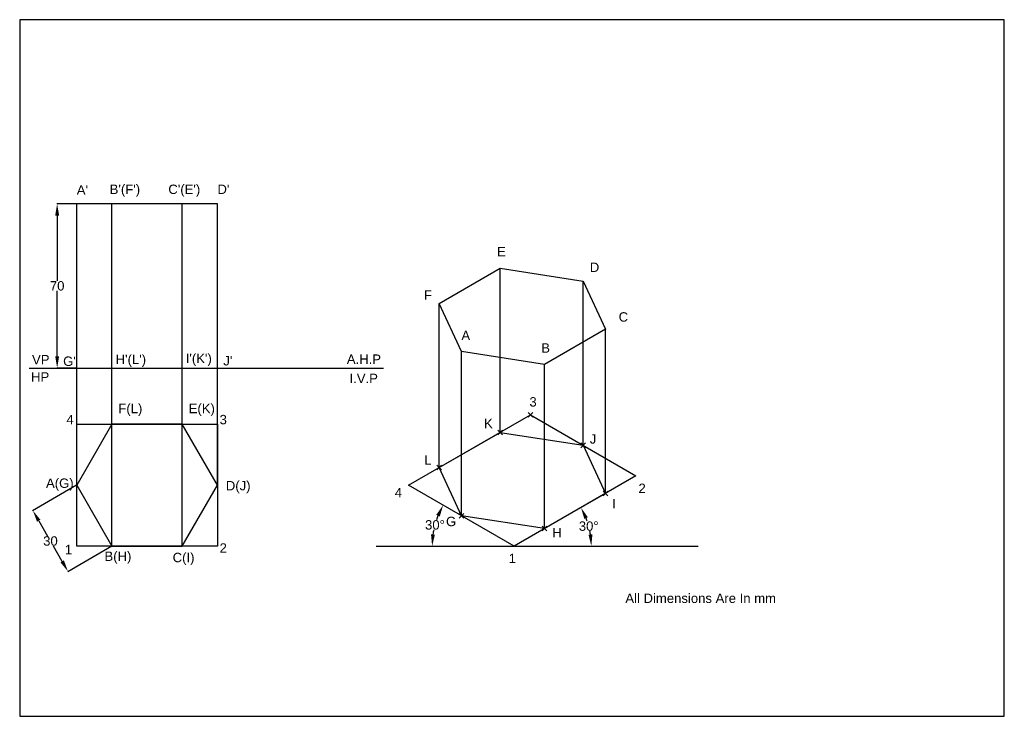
# Model space of a CAD drawing. Header units: millimetres. Extents: x 0 to 420, y 0 to 297.
import ezdxf

# ---------------------------------------------------------------- set-up
doc = ezdxf.new("R2010")
doc.units = ezdxf.units.MM
doc.header["$MEASUREMENT"] = 0
doc.header["$PDMODE"] = 3
doc.styles.get("Standard").update_dxf_attribs({"font": 'arial.ttf'})
doc.dimstyles.get("Standard").update_dxf_attribs({"dimtxt": 4, "dimasz": 5, "dimexe": 0.18, "dimexo": 0.0625, "dimgap": 0.09, "dimtad": 0, "dimtih": 1, "dimtoh": 1, "dimdec": 0, "dimzin": 0, "dimdsep": 46, "dimtxsty": 'Standard', "dimcen": 0.09, "dimclrd": 1, "dimclre": 3, "dimadec": 0, "dimazin": 0, "dimtfac": 1, "dimtdec": 0, "dimtofl": 0, "dimtmove": 0, "dimatfit": 3, "dimfxl": 1, "dimtolj": 1, "dimtzin": 0, "dimarcsym": 0})

# ---------------------------------------------------------------- blocks, each defined once
blk = doc.blocks.new('*D45')
at = {"color": 3, "lineweight": -2, "transparency": 16777216}
for p, q in [((24.28, 218.5), (15.8, 218.5)), ((24.28, 148.5), (15.8, 148.5))]:
    blk.add_line(p, q, dxfattribs=at)
at = {"color": 1, "lineweight": -2, "transparency": 16777216}
for p, q in [((15.98, 213.5), (15.98, 185.63)), ((15.98, 153.5), (15.98, 181.37))]:
    blk.add_line(p, q, dxfattribs=at)
at = {"color": 1, "transparency": 16777216}
for points in [[(15.15, 213.5), (16.82, 213.5), (15.98, 218.5)], [(15.15, 153.5), (16.82, 153.5), (15.98, 148.5)]]:
    blk.add_solid(points, dxfattribs=at)
at = {"layer": 'Defpoints', "color": 0, "transparency": 16777216}
for p in [(15.98, 218.5), (24.35, 218.5), (24.35, 148.5)]:
    blk.add_point(p, dxfattribs=at)
at = {"color": 0, "transparency": 16777216, "insert": (15.98, 183.5), "char_height": 4, "attachment_point": 5}
blk.add_mtext('\\A1;70', dxfattribs=at)
blk = doc.blocks.new('*D46')
at = {"color": 3, "lineweight": -2, "transparency": 16777216}
for p, q in [((24.29, 98.49), (5.47, 87.62)), ((39.29, 72.51), (20.47, 61.64))]:
    blk.add_line(p, q, dxfattribs=at)
at = {"color": 1, "lineweight": -2, "transparency": 16777216}
for p, q in [((8.12, 83.38), (11.89, 76.85)), ((18.12, 66.06), (14.36, 72.59))]:
    blk.add_line(p, q, dxfattribs=at)
at = {"color": 1, "transparency": 16777216}
for points in [[(8.85, 83.8), (7.4, 82.96), (5.62, 87.71)], [(18.85, 66.48), (17.4, 65.64), (20.62, 61.73)]]:
    blk.add_solid(points, dxfattribs=at)
at = {"layer": 'Defpoints', "color": 0, "transparency": 16777216}
for p in [(24.35, 98.52), (39.35, 72.54), (20.62, 61.73)]:
    blk.add_point(p, dxfattribs=at)
at = {"color": 0, "transparency": 16777216, "insert": (13.12, 74.72), "char_height": 4, "attachment_point": 5}
blk.add_mtext('\\A1;30', dxfattribs=at)
blk = doc.blocks.new('*D47')
at = {"color": 1, "lineweight": -2, "transparency": 16777216}
for start, end in [(18.8825, 21.2899), (8.7101, 11.1869)]:
    blk.add_arc((210.92, 72.54), 32.92, start, end, dxfattribs=at)
at = {"color": 1, "transparency": 16777216}
for points in [[(240.85, 84.13), (242.35, 84.85), (239.43, 89)], [(244.3, 77.59), (242.63, 77.46), (243.84, 72.54)]]:
    blk.add_solid(points, dxfattribs=at)
at = {"layer": 'Defpoints', "color": 0, "transparency": 16777216}
for p in [(249.89, 95.04), (223.91, 80.04), (243.34, 78.25), (152.12, 72.54), (289.41, 72.54)]:
    blk.add_point(p, dxfattribs=at)
at = {"color": 0, "transparency": 16777216, "insert": (242.72, 81.06), "char_height": 4, "attachment_point": 5}
blk.add_mtext('\\A1;30°', dxfattribs=at)
blk = doc.blocks.new('*D48')
at = {"color": 1, "lineweight": -2, "transparency": 16777216}
for start, end in [(158.1947, 161.3492), (168.5894, 171.8053)]:
    blk.add_arc((210.92, 72.54), 34.99, start, end, dxfattribs=at)
at = {"color": 1, "transparency": 16777216}
for points in [[(177.69, 85.9), (179.19, 85.17), (180.62, 90.03)], [(177.12, 77.47), (175.46, 77.58), (175.93, 72.54)]]:
    blk.add_solid(points, dxfattribs=at)
at = {"layer": 'Defpoints', "color": 0, "transparency": 16777216}
for p in [(165.92, 98.52), (178.04, 84.5), (152.12, 72.54), (210.92, 72.54), (289.41, 72.54)]:
    blk.add_point(p, dxfattribs=at)
at = {"color": 0, "transparency": 16777216, "insert": (177.13, 81.59), "char_height": 4, "attachment_point": 5}
blk.add_mtext('\\A1;30°', dxfattribs=at)

msp = doc.modelspace()

# ---------------------------------------------------------------- linework, layer by layer
for p, q in [((24.35, 148.5), (24.35, 218.5)), ((84.35, 218.5), (24.35, 218.5)), ((84.35, 148.5), (84.35, 218.5)), ((178.91, 176.02), (204.89, 191.02)), ((204.89, 121.02), (204.89, 191.02)), ((204.89, 191.02), (240.38, 185.53)), ((240.38, 115.53), (240.38, 185.53)), ((240.38, 185.53), (249.89, 165.04)), ((178.91, 106.02), (178.91, 176.02)), ((188.42, 155.53), (178.91, 176.02)), ((249.89, 165.04), (223.91, 150.04)), ((249.89, 95.04), (249.89, 165.04)), ((188.42, 85.53), (188.42, 155.53)), ((223.91, 150.04), (188.42, 155.53)), ((24.35, 148.5), (84.35, 148.5)), ((223.91, 80.04), (223.91, 150.04)), ((178.91, 106.02), (204.89, 121.02)), ((204.89, 121.02), (240.38, 115.53)), ((240.38, 115.53), (249.89, 95.04)), ((188.42, 85.53), (178.91, 106.02)), ((249.89, 95.04), (223.91, 80.04)), ((223.91, 80.04), (188.42, 85.53))]:
    msp.add_line(p, q)
at = {"color": 152, "true_color": 0x2776bb}
for p, q in [((39.35, 72.54), (39.35, 218.5)), ((69.35, 72.54), (69.35, 218.5)), ((24.35, 98.52), (24.35, 148.5)), ((84.35, 98.52), (84.35, 148.5))]:
    msp.add_line(p, q, dxfattribs=at)
at = {"color": 252, "true_color": 0x939598}
for p, q in [((4.11, 148.5), (155.2, 148.5)), ((152.12, 72.54), (289.41, 72.54))]:
    msp.add_line(p, q, dxfattribs=at)
at = {"color": 242, "true_color": 0xcd2027}
for p, q in [((165.92, 98.52), (217.88, 128.52)), ((217.88, 128.52), (262.88, 102.54)), ((24.35, 124.5), (84.35, 124.5)), ((24.35, 72.54), (24.35, 124.5)), ((84.35, 124.5), (84.35, 72.54)), ((262.88, 102.54), (210.92, 72.54)), ((210.92, 72.54), (165.92, 98.52)), ((84.35, 72.54), (24.35, 72.54))]:
    msp.add_line(p, q, dxfattribs=at)
msp.add_lwpolyline([(0, 0), (420, 0), (420, 297), (0, 297)], close=True)
at = {"color": 0}
msp.add_lwpolyline([(39.35, 72.54), (69.35, 72.54), (84.35, 98.52), (69.35, 124.5), (39.35, 124.5), (24.35, 98.52)], close=True, dxfattribs=at)
for p in [(217.88, 128.52), (204.89, 121.02), (240.38, 115.53), (178.91, 106.02), (249.89, 95.04), (188.42, 85.53), (223.91, 80.04)]:
    msp.add_point(p)

# ---------------------------------------------------------------- texts
for s, p in [("B'(F')", (38.38, 222.69)), ("C'(E')", (63.4, 222.69)), ("D'", (84.35, 222.69)), ("A'", (24.35, 222.43)), ('E', (203.64, 196.16)), ('D', (243.2, 189.44)), ('F', (172.42, 177.6)), ('C', (255.49, 168.27)), ('A', (188.42, 160.39)), ('B', (222.48, 155.02)), ('VP', (5.26, 150.05)), ("G'", (18.53, 149.39)), ("H'(L')", (40.92, 150.17)), ("I'(K')", (70.83, 150.58)), ("J'", (86.85, 149.58)), ('A.H.P', (139.55, 150.26)), ('HP', (4.84, 142.69)), ('I.V.P', (140.7, 142.06)), ('3', (217.43, 132.07)), ('F(L)', (42.08, 129.24)), ('E(K)', (72.08, 129.24)), ('4', (19.92, 124.5)), ('3', (85.27, 124.5)), ('K', (198.07, 122.83)), ('J', (243.17, 116.25)), ('L', (172.58, 107.3)), ('A(G)', (11.22, 97.38)), ('D(J)', (87.93, 96.33)), ('4', (160, 93.38)), ('2', (263.95, 95.21)), ('I', (252.76, 88.6)), ('G', (181.84, 81.07)), ('H', (227.16, 76.3)), ('1', (19.27, 69.11)), ('2', (85.27, 69.76)), ('B(H)', (36.16, 66.24)), ('C(I)', (65.25, 65.71)), ('1', (208.56, 65.31)), ('All Dimensions Are In mm', (258.35, 48.32))]:
    msp.add_text(s, height=4).set_placement(p)

# ---------------------------------------------------------------- dimensions: what is measured, and where the dimension line sits
dim = msp.add_linear_dim(base=(15.98, 218.5), p1=(24.35, 148.5), p2=(24.35, 218.5), angle=90, dimstyle='Standard')
dim.commit()
dim.dimension.update_dxf_attribs({"geometry": '*D45', "text_midpoint": (15.98, 183.5)})
dim = msp.add_aligned_dim(p1=(24.35, 98.52), p2=(39.35, 72.54), distance=-21.62, dimstyle='Standard')
dim.commit()
dim.dimension.update_dxf_attribs({"geometry": '*D46', "text_midpoint": (13.12, 74.72)})
for base, line1, line2, picture, middle in [((178.04, 84.5), ((152.12, 72.54), (289.41, 72.54)), ((210.92, 72.54), (165.92, 98.52)), '*D48', (177.13, 81.59)), ((243.34, 78.25), ((249.89, 95.04), (223.91, 80.04)), ((152.12, 72.54), (289.41, 72.54)), '*D47', (242.72, 81.06))]:
    dim = msp.add_angular_dim_2l(base=base, line1=line1, line2=line2, dimstyle='Standard')
    dim.commit()
    dim.dimension.update_dxf_attribs({"geometry": picture, "text_midpoint": middle})

doc.saveas('drawing.dxf')
